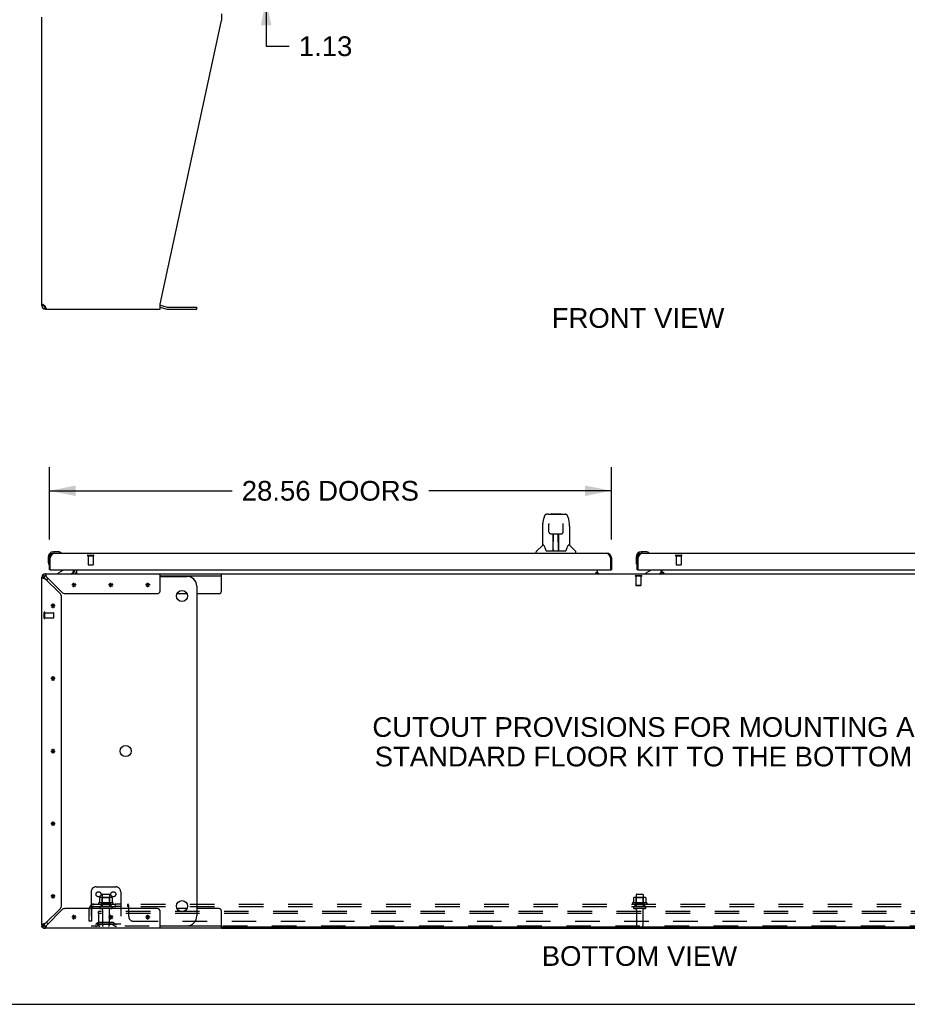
# Model space of a CAD drawing. Header units: inches. Extents: x 0 to 227, y 0 to 147.
# Tile 2 of 34: x 39 to 84, y 0 to 50. Entities that reach past the tile are written whole.
import ezdxf

# ---------------------------------------------------------------- set-up
doc = ezdxf.new("R2010")
doc.units = ezdxf.units.IN
doc.header["$LTSCALE"] = 12.466667
doc.header["$MEASUREMENT"] = 0
doc.linetypes.add('HIDDEN', pattern=[0.2, 0.1, -0.1])
doc.layers.get('0').update_dxf_attribs({"linetype": 'CONTINUOUS'})
for name, color, linetype in [('02___PRT_ALL_AXES', 7, 'CONTINUOUS'), ('DEFAULT_2', 8, 'HIDDEN'), ('DIMENSIONS', 7, 'CONTINUOUS')]:
    doc.layers.add(name, color=color, linetype=linetype)
doc.styles.get("Standard").update_dxf_attribs({"font": 'arial.ttf'})
doc.dimstyles.new('DIMSTYLE_1', dxfattribs={"dimtxt": 1, "dimasz": 1.333333, "dimexe": 0.09, "dimexo": 0.07, "dimgap": 0.0375, "dimtad": 0, "dimtih": 1, "dimtoh": 1, "dimzin": 4, "dimdsep": 46, "dimtxsty": 'Standard', "dimblk": '_FILLED', "dimblk1": '_FILLED', "dimblk2": '_FILLED', "dimcen": 0.09, "dimazin": 1, "dimtfac": 1, "dimtdec": 3, "dimtofl": 0, "dimtmove": 0, "dimatfit": 3, "dimldrblk": '_FILLED', "dimfxl": 0, "dimtolj": 1, "dimtzin": 4, "dimarcsym": 0})

# ---------------------------------------------------------------- blocks, each defined once
blk = doc.blocks.new('_FILLED')
at = {"color": 0, "linetype": 'ByBlock'}
blk.add_solid([(0, 0), (-1, 0.2), (-1, -0.2)], dxfattribs=at)
blk = doc.blocks.new('*D9')
at = {"layer": 'DIMENSIONS', "color": 2, "linetype": 'Continuous'}
for p, q in [((51.784, 52.179), (51.784, 54.845)), ((50.584, 52.179), (55.435, 52.179)), ((52.984, 51.054), (49.435, 51.054)), ((51.784, 51.054), (51.784, 48.662)), ((51.784, 48.662), (52.95, 48.662))]:
    blk.add_line(p, q, dxfattribs=at)
at = {"layer": 'DIMENSIONS', "color": 2, "linetype": 'Continuous', "xscale": 1.3333333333, "yscale": 1.3333333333, "zscale": 1.3333333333}
for p, rotation in [((51.784, 52.179), 270), ((51.784, 51.054), 90)]:
    blk.add_blockref('_FILLED', p, dxfattribs=dict(at, rotation=rotation))
at = {"layer": 'DIMENSIONS', "color": 2, "linetype": 'Continuous', "insert": (53.45, 49.162), "char_height": 1, "width": 2.71747, "attachment_point": 1, "line_spacing_factor": 0.9}
blk.add_mtext('1.13', dxfattribs=at)
blk = doc.blocks.new('*D22')
at = {"layer": 'DIMENSIONS', "color": 2, "linetype": 'Continuous'}
for p, q in [((40.771, 23.605), (40.771, 27.282)), ((69.333, 23.605), (69.333, 27.282)), ((40.771, 26.082), (50.054, 26.082)), ((69.333, 26.082), (60.05, 26.082))]:
    blk.add_line(p, q, dxfattribs=at)
at = {"layer": 'DIMENSIONS', "color": 2, "linetype": 'Continuous', "xscale": 1.3333333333, "yscale": 1.3333333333, "zscale": 1.3333333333, "rotation": 180}
blk.add_blockref('_FILLED', (40.771, 26.082), dxfattribs=at)
at = {"layer": 'DIMENSIONS', "color": 2, "linetype": 'Continuous', "xscale": 1.3333333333, "yscale": 1.3333333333, "zscale": 1.3333333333}
blk.add_blockref('_FILLED', (69.333, 26.082), dxfattribs=at)
at = {"layer": 'DIMENSIONS', "color": 2, "linetype": 'Continuous', "insert": (55.052, 26.582), "char_height": 1, "width": 8.99628, "attachment_point": 2, "line_spacing_factor": 0.9}
blk.add_mtext('28.56 DOORS', dxfattribs=at)

msp = doc.modelspace()

# ---------------------------------------------------------------- linework, layer by layer
at = {"color": 3, "linetype": 'Continuous'}
for p, q in [((40.396, 35.47), (40.396, 50.137)), ((49.519, 50.304), (49.519, 49.963)), ((46.396, 35.552), (49.519, 49.963)), ((40.445, 35.552), (40.461, 35.539)), ((40.461, 35.539), (40.479, 35.525)), ((40.479, 35.525), (40.499, 35.511)), ((40.499, 35.511), (40.519, 35.497)), ((46.396, 35.304), (46.396, 35.552)), ((40.519, 35.497), (40.541, 35.484)), ((40.541, 35.484), (40.562, 35.47)), ((40.57, 35.444), (40.562, 35.47)), ((40.562, 35.304), (46.396, 35.304)), ((46.413, 35.506), (46.762, 35.412)), ((46.778, 35.41), (48.265, 35.41)), ((40.771, 22.065), (40.771, 22.672)), ((40.813, 22.672), (40.826, 22.697)), ((40.813, 22.085), (40.813, 22.672)), ((40.826, 22.697), (40.833, 22.709)), ((40.833, 22.709), (40.839, 22.722)), ((40.839, 22.722), (40.846, 22.734)), ((41.017, 22.919), (69.087, 22.919)), ((69.252, 22.746), (69.258, 22.734)), ((69.258, 22.734), (69.265, 22.722)), ((69.265, 22.722), (69.272, 22.709)), ((69.272, 22.709), (69.278, 22.697)), ((69.278, 22.697), (69.291, 22.672)), ((69.291, 22.672), (69.291, 22.085)), ((69.333, 22.672), (69.333, 22.065)), ((70.646, 22.065), (70.646, 22.672)), ((70.688, 22.672), (70.701, 22.697)), ((70.688, 22.085), (70.688, 22.672)), ((70.701, 22.697), (70.708, 22.709)), ((70.708, 22.709), (70.714, 22.722)), ((70.714, 22.722), (70.721, 22.734)), ((70.892, 22.919), (98.962, 22.919)), ((40.833, 22.065), (69.271, 22.065)), ((42.042, 22.003), (42.042, 22.065)), ((70.708, 22.065), (99.146, 22.065)), ((40.396, 4.027), (40.396, 21.694)), ((40.562, 21.861), (49.519, 21.861)), ((40.562, 21.618), (41.332, 20.849)), ((40.623, 21.746), (40.616, 21.77)), ((41.408, 20.925), (40.639, 21.694)), ((46.396, 20.986), (46.396, 21.861)), ((68.557, 21.895), (68.625, 21.895)), ((68.625, 21.872), (68.796, 21.872)), ((71.745, 21.872), (71.917, 21.872)), ((71.917, 21.895), (71.985, 21.895)), ((41.396, 5.028), (41.396, 20.693)), ((41.563, 20.861), (46.271, 20.861)), ((41.332, 4.872), (40.562, 4.103)), ((40.639, 4.027), (41.408, 4.796)), ((46.271, 4.861), (41.563, 4.861)), ((46.396, 3.861), (46.396, 4.736)), ((40.511, 4.088), (40.487, 4.08)), ((40.396, 3.913), (40.396, 3.975)), ((40.53, 3.861), (40.5, 3.861)), ((49.519, 3.861), (40.562, 3.861)), ((49.519, 3.861), (92.273, 3.861))]:
    msp.add_line(p, q, dxfattribs=at)
at = {"color": 7, "linetype": 'Continuous'}
for p, q in [((40.5, 35.47), (40.396, 35.47)), ((40.522, 35.422), (40.522, 35.495)), ((40.562, 35.408), (40.581, 35.408)), ((40.562, 35.304), (40.562, 35.408)), ((46.396, 35.403), (46.735, 35.312)), ((46.778, 35.306), (48.265, 35.306)), ((48.265, 35.306), (48.265, 35.41)), ((65.847, 24.427), (65.912, 24.733)), ((66.117, 24.887), (66.036, 24.887)), ((66.118, 24.887), (66.924, 24.887)), ((66.123, 24.887), (66.121, 24.887)), ((66.283, 24.907), (66.263, 24.887)), ((66.283, 24.907), (66.759, 24.907)), ((66.759, 24.907), (66.779, 24.887)), ((66.925, 24.887), (67.006, 24.887)), ((67.13, 24.733), (67.195, 24.427)), ((65.832, 24.284), (65.832, 23.312)), ((66.154, 24.375), (66.135, 24.375)), ((66.154, 24.411), (66.154, 24.408)), ((66.154, 24.408), (66.154, 24.404)), ((66.154, 24.404), (66.154, 24.396)), ((66.154, 24.396), (66.154, 24.385)), ((66.161, 23.981), (66.154, 24.385)), ((66.881, 23.981), (66.888, 24.393)), ((66.907, 24.375), (66.887, 24.375)), ((66.888, 24.401), (66.888, 24.406)), ((66.888, 24.393), (66.888, 24.401)), ((67.21, 24.284), (67.21, 23.312)), ((66.242, 23.903), (66.362, 23.903)), ((66.372, 23.057), (66.386, 23.904)), ((66.379, 23.488), (66.379, 23.903)), ((66.383, 23.678), (66.379, 23.678)), ((66.382, 23.667), (66.379, 23.667)), ((66.398, 23.904), (66.644, 23.904)), ((66.647, 23.037), (66.632, 23.904)), ((66.663, 23.678), (66.636, 23.678)), ((66.663, 23.667), (66.636, 23.667)), ((66.663, 23.037), (66.663, 23.903)), ((66.68, 23.903), (66.8, 23.903)), ((65.826, 23.307), (65.529, 23.009)), ((65.905, 23.312), (65.832, 23.312)), ((66, 23.06), (66.005, 23.053)), ((66.035, 23.037), (67.007, 23.037)), ((66.373, 23.109), (66.372, 23.083)), ((66.379, 23.037), (66.379, 23.041)), ((66.64, 23.438), (66.663, 23.438)), ((66.663, 23.434), (66.64, 23.434)), ((66.646, 23.083), (66.646, 23.109)), ((67.21, 23.312), (67.137, 23.312)), ((67.216, 23.307), (67.513, 23.009)), ((40.711, 22.716), (40.711, 22.459)), ((40.771, 22.716), (40.771, 22.672)), ((40.771, 22.672), (40.813, 22.672)), ((41.23, 22.979), (40.974, 22.979)), ((41.017, 22.919), (40.974, 22.919)), ((41.268, 22.976), (41.23, 22.979)), ((41.366, 22.932), (41.359, 22.934)), ((65.517, 22.919), (65.517, 22.981)), ((67.525, 22.919), (67.525, 22.981)), ((69.333, 22.672), (69.291, 22.672)), ((70.586, 22.716), (70.586, 22.459)), ((70.646, 22.716), (70.646, 22.672)), ((70.646, 22.672), (70.688, 22.672)), ((71.105, 22.979), (70.849, 22.979)), ((70.892, 22.919), (70.849, 22.919)), ((71.143, 22.976), (71.105, 22.979)), ((71.241, 22.932), (71.234, 22.934)), ((40.711, 22.459), (40.714, 22.421)), ((40.756, 22.33), (40.757, 22.327)), ((40.757, 22.327), (40.757, 22.325)), ((40.833, 22.065), (40.771, 22.065)), ((41.451, 22.038), (41.213, 21.9)), ((42, 22.065), (42, 22.018)), ((42.146, 22.065), (42.146, 21.89)), ((68.625, 21.895), (68.625, 22.065)), ((69.271, 22.065), (69.333, 22.065)), ((70.586, 22.459), (70.589, 22.421)), ((70.631, 22.33), (70.632, 22.327)), ((70.632, 22.327), (70.632, 22.325)), ((70.708, 22.065), (70.646, 22.065)), ((71.326, 22.038), (71.088, 21.9)), ((71.875, 22.065), (71.875, 22.018)), ((71.917, 21.895), (71.917, 22.065)), ((40.5, 21.694), (40.396, 21.694)), ((40.445, 21.812), (40.518, 21.738)), ((40.562, 21.861), (40.562, 21.757)), ((41.213, 21.861), (41.213, 21.9)), ((46.396, 21.757), (49.519, 21.757)), ((46.396, 21.736), (47.765, 21.736)), ((49.519, 20.986), (49.519, 21.861)), ((49.519, 21.861), (92.273, 21.861)), ((68.557, 21.89), (68.557, 21.941)), ((68.557, 21.941), (68.625, 21.941)), ((68.625, 21.89), (68.557, 21.89)), ((68.625, 21.861), (68.625, 21.89)), ((68.696, 21.872), (68.632, 21.936)), ((71.088, 21.861), (71.088, 21.9)), ((71.91, 21.936), (71.846, 21.872)), ((71.917, 21.941), (71.985, 21.941)), ((71.917, 21.861), (71.917, 21.89)), ((71.985, 21.89), (71.917, 21.89)), ((71.985, 21.941), (71.985, 21.89)), ((48.265, 21.236), (48.265, 4.486)), ((47.263, 20.861), (47.766, 20.861)), ((48.265, 20.861), (49.394, 20.861)), ((47.766, 4.861), (47.263, 4.861)), ((49.394, 4.861), (48.265, 4.861)), ((49.519, 3.861), (49.519, 4.736)), ((40.396, 4.027), (40.5, 4.027)), ((40.442, 3.913), (40.396, 3.913)), ((40.445, 3.909), (40.518, 3.983)), ((40.5, 3.873), (40.5, 3.861)), ((40.562, 3.965), (40.562, 3.861)), ((46.396, 3.986), (47.765, 3.986)), ((49.519, 3.965), (46.396, 3.965)), ((92.273, 3.913), (49.519, 3.913)), ((0, 0), (226.667, 0))]:
    msp.add_line(p, q, dxfattribs=at)
at = {"color": 40, "linetype": 'Continuous'}
for p, q in [((42.136, 21.298), (41.906, 21.298)), ((41.94, 21.217), (42.102, 21.379)), ((42.102, 21.217), (41.94, 21.379)), ((42.021, 21.183), (42.021, 21.413)), ((44.011, 21.298), (43.781, 21.298)), ((43.815, 21.217), (43.977, 21.379)), ((43.977, 21.217), (43.815, 21.379)), ((43.896, 21.183), (43.896, 21.413)), ((45.886, 21.298), (45.656, 21.298)), ((45.69, 21.217), (45.852, 21.379)), ((45.69, 21.379), (45.852, 21.217)), ((45.771, 21.183), (45.771, 21.413)), ((41.073, 20.236), (40.843, 20.236)), ((40.877, 20.154), (41.04, 20.317)), ((41.04, 20.154), (40.877, 20.317)), ((40.958, 20.121), (40.958, 20.351)), ((41.073, 16.548), (40.843, 16.548)), ((40.877, 16.467), (41.04, 16.629)), ((40.877, 16.629), (41.04, 16.467)), ((40.958, 16.433), (40.958, 16.663)), ((40.843, 12.861), (41.073, 12.861)), ((40.877, 12.942), (41.04, 12.779)), ((40.877, 12.779), (41.04, 12.942)), ((40.958, 12.746), (40.958, 12.976)), ((41.073, 9.173), (40.843, 9.173)), ((40.877, 9.254), (41.04, 9.092)), ((40.877, 9.092), (41.04, 9.254)), ((40.958, 9.058), (40.958, 9.288)), ((40.877, 5.567), (41.04, 5.404)), ((40.877, 5.404), (41.04, 5.567)), ((40.958, 5.371), (40.958, 5.601)), ((41.073, 5.486), (40.843, 5.486)), ((41.94, 4.504), (42.102, 4.342)), ((41.94, 4.342), (42.102, 4.504)), ((42.021, 4.308), (42.021, 4.538)), ((43.815, 4.504), (43.977, 4.342)), ((43.815, 4.342), (43.977, 4.504)), ((43.896, 4.308), (43.896, 4.538)), ((45.69, 4.504), (45.852, 4.342)), ((45.69, 4.342), (45.852, 4.504)), ((45.771, 4.308), (45.771, 4.538)), ((42.136, 4.423), (41.906, 4.423)), ((44.011, 4.423), (43.781, 4.423)), ((45.886, 4.423), (45.656, 4.423))]:
    msp.add_line(p, q, dxfattribs=at)
at = {"color": 3, "linetype": 'Continuous'}
for points in [[(40.396, 35.47), (40.397, 35.484), (40.402, 35.497), (40.409, 35.511), (40.418, 35.525), (40.43, 35.539), (40.445, 35.552)], [(40.585, 35.394), (40.578, 35.419), (40.57, 35.444)], [(40.601, 35.352), (40.593, 35.372), (40.585, 35.394)], [(40.616, 35.322), (40.608, 35.335), (40.601, 35.352)], [(40.639, 35.304), (40.631, 35.306), (40.623, 35.312), (40.616, 35.322)], [(40.846, 22.734), (40.853, 22.746), (40.856, 22.752), (40.859, 22.758), (40.862, 22.764), (40.866, 22.769), (40.869, 22.775), (40.872, 22.781), (40.876, 22.786), (40.879, 22.792), (40.882, 22.797), (40.886, 22.803), (40.889, 22.808), (40.892, 22.813), (40.895, 22.818), (40.899, 22.823), (40.902, 22.828), (40.905, 22.833), (40.909, 22.837), (40.912, 22.842), (40.915, 22.846), (40.919, 22.851), (40.922, 22.855), (40.925, 22.859), (40.928, 22.863), (40.932, 22.867), (40.935, 22.871), (40.938, 22.874), (40.942, 22.878), (40.945, 22.881), (40.948, 22.885), (40.951, 22.888), (40.955, 22.891), (40.958, 22.893), (40.961, 22.896), (40.965, 22.899), (40.968, 22.901), (40.971, 22.903), (40.975, 22.905), (40.978, 22.907), (40.981, 22.909), (40.984, 22.911), (40.988, 22.912), (40.991, 22.914), (40.994, 22.915), (40.998, 22.916), (41.001, 22.917), (41.004, 22.917), (41.008, 22.918), (41.011, 22.918), (41.014, 22.919), (41.017, 22.919)], [(69.087, 22.919), (69.09, 22.919), (69.094, 22.918), (69.097, 22.918), (69.1, 22.917), (69.103, 22.917), (69.107, 22.916), (69.11, 22.915), (69.113, 22.914), (69.117, 22.912), (69.12, 22.911), (69.123, 22.909), (69.127, 22.907), (69.13, 22.905), (69.133, 22.903), (69.136, 22.901), (69.14, 22.899), (69.143, 22.896), (69.146, 22.893), (69.15, 22.891), (69.153, 22.888), (69.156, 22.885), (69.16, 22.881), (69.163, 22.878), (69.166, 22.874), (69.169, 22.871), (69.173, 22.867), (69.176, 22.863), (69.179, 22.859), (69.183, 22.855), (69.186, 22.851), (69.189, 22.846), (69.193, 22.842), (69.196, 22.837), (69.199, 22.833), (69.202, 22.828), (69.206, 22.823), (69.209, 22.818), (69.212, 22.813), (69.216, 22.808), (69.219, 22.803), (69.222, 22.797), (69.225, 22.792), (69.229, 22.786), (69.232, 22.781), (69.235, 22.775), (69.239, 22.769), (69.242, 22.764), (69.245, 22.758), (69.249, 22.752), (69.252, 22.746)], [(70.721, 22.734), (70.728, 22.746), (70.731, 22.752), (70.734, 22.758), (70.737, 22.764), (70.741, 22.769), (70.744, 22.775), (70.747, 22.781), (70.751, 22.786), (70.754, 22.792), (70.757, 22.797), (70.761, 22.803), (70.764, 22.808), (70.767, 22.813), (70.77, 22.818), (70.774, 22.823), (70.777, 22.828), (70.78, 22.833), (70.784, 22.837), (70.787, 22.842), (70.79, 22.846), (70.794, 22.851), (70.797, 22.855), (70.8, 22.859), (70.803, 22.863), (70.807, 22.867), (70.81, 22.871), (70.813, 22.874), (70.817, 22.878), (70.82, 22.881), (70.823, 22.885), (70.826, 22.888), (70.83, 22.891), (70.833, 22.893), (70.836, 22.896), (70.84, 22.899), (70.843, 22.901), (70.846, 22.903), (70.85, 22.905), (70.853, 22.907), (70.856, 22.909), (70.859, 22.911), (70.863, 22.912), (70.866, 22.914), (70.869, 22.915), (70.873, 22.916), (70.876, 22.917), (70.879, 22.917), (70.883, 22.918), (70.886, 22.918), (70.889, 22.919), (70.892, 22.919)], [(40.396, 21.694), (40.398, 21.687), (40.404, 21.679), (40.414, 21.671), (40.428, 21.664), (40.445, 21.656), (40.465, 21.648), (40.487, 21.641)], [(40.487, 21.641), (40.511, 21.633), (40.536, 21.626), (40.562, 21.618)], [(40.616, 21.77), (40.608, 21.792), (40.601, 21.812), (40.593, 21.829), (40.585, 21.842), (40.578, 21.852), (40.57, 21.859), (40.562, 21.861)], [(40.639, 21.694), (40.631, 21.72), (40.623, 21.746)], [(40.487, 4.08), (40.465, 4.073), (40.445, 4.065), (40.428, 4.058), (40.414, 4.05), (40.404, 4.042), (40.398, 4.035), (40.396, 4.027)], [(40.562, 4.103), (40.536, 4.096), (40.511, 4.088)], [(40.616, 3.952), (40.623, 3.976), (40.631, 4.001), (40.639, 4.027)], [(40.562, 3.861), (40.57, 3.863), (40.578, 3.869), (40.585, 3.879), (40.593, 3.892), (40.601, 3.909), (40.608, 3.929), (40.616, 3.952)]]:
    msp.add_lwpolyline(points, dxfattribs=at)
at = {"color": 7, "linetype": 'Continuous'}
for points in [[(40.5, 35.47), (40.5, 35.484), (40.502, 35.497)], [(66.036, 24.887), (66.032, 24.887), (66.017, 24.885), (66.002, 24.88), (65.988, 24.874), (65.976, 24.865), (65.965, 24.855), (65.955, 24.844), (65.947, 24.832), (65.94, 24.818), (65.933, 24.803), (65.927, 24.787), (65.921, 24.768), (65.916, 24.747), (65.912, 24.733)], [(67.106, 24.81), (67.1, 24.822), (67.093, 24.834), (67.086, 24.844), (67.078, 24.854), (67.068, 24.863), (67.058, 24.871), (67.046, 24.878), (67.034, 24.883), (67.02, 24.886), (67.006, 24.887)], [(67.13, 24.733), (67.127, 24.745), (67.122, 24.764), (67.117, 24.781), (67.112, 24.796), (67.106, 24.81)], [(65.847, 24.427), (65.841, 24.395), (65.836, 24.353), (65.833, 24.311), (65.832, 24.284)], [(66.153, 24.416), (66.153, 24.416), (66.153, 24.416), (66.153, 24.416), (66.153, 24.415), (66.153, 24.414), (66.154, 24.413), (66.154, 24.411)], [(66.888, 24.406), (66.888, 24.41), (66.888, 24.411), (66.888, 24.413), (66.888, 24.414), (66.888, 24.415), (66.889, 24.416), (66.889, 24.416)], [(67.21, 24.284), (67.209, 24.311), (67.206, 24.354), (67.201, 24.396), (67.195, 24.427)], [(66.161, 23.981), (66.163, 23.969), (66.166, 23.956), (66.171, 23.944), (66.179, 23.933), (66.188, 23.923), (66.198, 23.915), (66.209, 23.909), (66.221, 23.905), (66.233, 23.903), (66.241, 23.903)], [(66.362, 23.903), (66.365, 23.903), (66.374, 23.903), (66.383, 23.904), (66.392, 23.904), (66.398, 23.904)], [(66.644, 23.904), (66.652, 23.904), (66.661, 23.903), (66.669, 23.903), (66.678, 23.903), (66.68, 23.903)], [(66.801, 23.903), (66.81, 23.903), (66.822, 23.906), (66.834, 23.91), (66.845, 23.916), (66.855, 23.924), (66.864, 23.934), (66.871, 23.945), (66.877, 23.957), (66.88, 23.97), (66.881, 23.981)], [(65.902, 23.312), (65.907, 23.303), (65.921, 23.275), (65.936, 23.239), (65.951, 23.197), (65.968, 23.148), (65.982, 23.1)], [(65.982, 23.1), (65.985, 23.092), (65.99, 23.08), (65.995, 23.069), (66, 23.06)], [(66.005, 23.053), (66.011, 23.047), (66.018, 23.042), (66.025, 23.038), (66.033, 23.037), (66.035, 23.037)], [(67.007, 23.037), (67.008, 23.037), (67.016, 23.038), (67.024, 23.041), (67.031, 23.046)], [(67.031, 23.046), (67.036, 23.052), (67.042, 23.06)], [(67.042, 23.06), (67.047, 23.069), (67.052, 23.079), (67.057, 23.092), (67.06, 23.1)], [(67.06, 23.1), (67.074, 23.146), (67.09, 23.194), (67.105, 23.237), (67.12, 23.273), (67.134, 23.302), (67.14, 23.312)], [(40.757, 22.325), (40.758, 22.324), (40.758, 22.324)], [(70.632, 22.325), (70.633, 22.324), (70.633, 22.324)], [(40.5, 21.694), (40.501, 21.687), (40.503, 21.679), (40.507, 21.671), (40.512, 21.664), (40.518, 21.656)], [(40.518, 21.656), (40.526, 21.648), (40.534, 21.641), (40.543, 21.633), (40.553, 21.626), (40.562, 21.618)], [(40.639, 21.694), (40.631, 21.704), (40.623, 21.713), (40.616, 21.723), (40.608, 21.731), (40.601, 21.738), (40.593, 21.745), (40.585, 21.75), (40.578, 21.754), (40.57, 21.756), (40.562, 21.757)], [(42.123, 21.872), (42.122, 21.87), (42.121, 21.869), (42.119, 21.867), (42.118, 21.865), (42.116, 21.864), (42.115, 21.862), (42.113, 21.862), (42.112, 21.861), (42.11, 21.861), (42.109, 21.861)], [(42.146, 21.89), (42.144, 21.89), (42.143, 21.89), (42.141, 21.89), (42.139, 21.889), (42.137, 21.888), (42.135, 21.887), (42.134, 21.886), (42.132, 21.884), (42.131, 21.883), (42.129, 21.881), (42.128, 21.879), (42.126, 21.877), (42.123, 21.872)], [(40.562, 4.103), (40.553, 4.096), (40.543, 4.088), (40.534, 4.08), (40.526, 4.073), (40.518, 4.065), (40.512, 4.058), (40.507, 4.05), (40.503, 4.042), (40.501, 4.035), (40.5, 4.027)], [(40.601, 3.983), (40.608, 3.99), (40.616, 3.999), (40.623, 4.008), (40.631, 4.017), (40.639, 4.027)], [(40.562, 3.965), (40.57, 3.965), (40.578, 3.968), (40.585, 3.971), (40.593, 3.977), (40.601, 3.983)]]:
    msp.add_lwpolyline(points, dxfattribs=at)
for centre in [(47.515, 20.736), (44.647, 12.861), (47.515, 4.986)]:
    msp.add_circle(centre, 0.281, dxfattribs=at)
at = {"color": 3, "linetype": 'Continuous'}
for centre, radius, start, end in [((46.37, 35.345), 0.167, 75, 81.039), ((40.562, 35.47), 0.167, 180, 270), ((46.778, 35.473), 0.0625, 255, 270), ((41.017, 22.672), 0.246, 90, 180), ((69.087, 22.672), 0.246, 0, 90), ((70.892, 22.672), 0.246, 90, 180), ((40.833, 22.085), 0.02, 180, 270), ((69.271, 22.085), 0.02, 270, 360), ((70.708, 22.085), 0.02, 180, 270), ((40.562, 21.694), 0.167, 90, 180), ((41.899, 22.003), 0.142, 270, 360), ((68.74, 21.976), 0.115, 192.8571, 244.7498), ((71.802, 21.976), 0.115, 295.2502, 360), ((41.176, 20.693), 0.22, 0, 45), ((41.563, 21.081), 0.22, 225, 270), ((46.271, 20.986), 0.125, 270, 360), ((41.176, 5.028), 0.22, 315, 360), ((41.563, 4.641), 0.22, 90, 135), ((46.271, 4.736), 0.125, 0, 90), ((40.562, 4.027), 0.167, 180, 270)]:
    msp.add_arc(centre, radius, start, end, dxfattribs=at)
at = {"color": 7, "linetype": 'Continuous'}
for centre, radius, start, end in [((40.562, 35.47), 0.0625, 180, 270), ((46.778, 35.473), 0.167, 255, 270), ((65.556, 22.981), 0.0394, 135, 180), ((65.84, 23.293), 0.0197, 90, 135), ((66.391, 23.056), 0.0197, 179, 270), ((66.391, 23.056), 0.0197, 260.739, 269.9232), ((66.627, 23.056), 0.0197, 270, 1), ((66.627, 23.056), 0.0197, 270.0771, 272.6469), ((67.202, 23.293), 0.0197, 45, 90), ((67.486, 22.981), 0.0394, 0, 45), ((40.974, 22.716), 0.263, 90, 180), ((40.974, 22.716), 0.203, 90, 180), ((41.23, 22.729), 0.25, 59.1101, 90), ((41.351, 22.934), 0.015, 270, 353.6204), ((41.351, 22.93), 0.015, 6.3796, 59.1101), ((70.849, 22.716), 0.263, 90, 180), ((70.849, 22.716), 0.203, 90, 180), ((71.105, 22.729), 0.25, 59.1101, 90), ((71.226, 22.934), 0.015, 270, 353.6204), ((71.226, 22.93), 0.015, 6.3796, 59.1101), ((40.961, 22.459), 0.25, 180, 210.8899), ((40.759, 22.339), 0.015, 210.8899, 263.6204), ((40.756, 22.339), 0.015, 276.3796, 360), ((41.401, 22.124), 0.1, 300.092, 323.4532), ((41.843, 22.018), 0.157, 270, 360), ((70.836, 22.459), 0.25, 180, 210.8899), ((70.634, 22.339), 0.015, 210.8899, 263.6204), ((70.631, 22.339), 0.015, 276.3796, 360), ((71.276, 22.124), 0.1, 300.092, 323.4532), ((71.718, 22.018), 0.157, 291.3822, 360), ((40.562, 21.694), 0.0625, 90, 180), ((41.022, 21.236), 0.5, 128.9378, 141.304), ((41.899, 22.003), 0.246, 325.7693, 360), ((47.765, 21.236), 0.5, 0, 90), ((71.718, 22.018), 0.157, 270, 280.1104), ((49.394, 20.986), 0.125, 270, 360), ((49.394, 4.736), 0.125, 0, 90), ((40.562, 4.027), 0.0625, 180, 270), ((41.022, 4.486), 0.5, 218.696, 231.0622), ((47.765, 4.486), 0.5, 270, 360)]:
    msp.add_arc(centre, radius, start, end, dxfattribs=at)
for centre, major_axis, start_param, end_param in [((66.371, 23.076), (0, 0.0394), -2.940151, -2.835574), ((66.647, 23.076), (0.0394, 0), -1.876815, -1.570796)]:
    msp.add_ellipse(centre, major_axis=major_axis, ratio=1, start_param=start_param, end_param=end_param, dxfattribs=at)
at = {"layer": '02___PRT_ALL_AXES', "color": 8, "linetype": 'HIDDEN'}
for p, q in [((42.751, 22.772), (42.751, 22.325)), ((42.751, 22.772), (42.999, 22.772)), ((42.999, 22.772), (42.999, 22.325)), ((72.626, 22.772), (72.626, 22.325)), ((72.626, 22.772), (72.874, 22.772)), ((72.874, 22.772), (72.874, 22.325)), ((40.543, 19.633), (40.543, 19.881)), ((40.543, 19.881), (40.99, 19.881)), ((40.543, 19.633), (40.99, 19.633)), ((43.463, 5.56), (43.463, 4.965)), ((43.829, 5.56), (43.829, 4.965)), ((70.588, 5.56), (70.588, 4.965)), ((70.954, 5.56), (70.954, 4.965)), ((44.002, 5.16), (43.29, 5.16)), ((43.312, 5.09), (43.396, 5.09)), ((43.396, 5.09), (43.396, 4.965)), ((43.896, 5.09), (43.396, 5.09)), ((43.896, 5.09), (43.896, 4.965)), ((43.896, 5.09), (43.98, 5.09)), ((44.124, 5.09), (44.124, 4.965)), ((44.405, 5.09), (44.124, 5.09)), ((44.405, 5.09), (44.405, 4.965)), ((71.127, 5.16), (70.415, 5.16)), ((70.437, 5.09), (70.521, 5.09)), ((71.021, 5.09), (70.521, 5.09)), ((70.521, 5.09), (70.521, 4.965)), ((71.021, 5.09), (71.105, 5.09)), ((71.021, 5.09), (71.021, 4.965)), ((43.896, 4.965), (43.396, 4.965)), ((43.48, 4.796), (43.48, 3.995)), ((43.812, 4.796), (43.812, 3.995)), ((44.405, 4.965), (44.124, 4.965)), ((71.021, 4.965), (70.521, 4.965)), ((70.605, 4.796), (70.605, 3.995)), ((70.937, 4.796), (70.937, 3.995))]:
    msp.add_line(p, q, dxfattribs=at)
at = {"layer": '02___PRT_ALL_AXES', "color": 3, "linetype": 'Continuous'}
for p, q in [((68.796, 21.872), (68.796, 21.861)), ((71.745, 21.872), (71.745, 21.861))]:
    msp.add_line(p, q, dxfattribs=at)
at = {"layer": '02___PRT_ALL_AXES', "color": 7, "linetype": 'Continuous'}
for centre, start, end in [((40.974, 22.716), 175.1015, 175.5324), ((40.974, 22.716), 170.8498, 171.1102), ((70.849, 22.716), 175.1015, 175.7578), ((70.849, 22.716), 170.8498, 171.3733)]:
    msp.add_arc(centre, 0.263, start, end, dxfattribs=at)
at = {"layer": '02___PRT_ALL_AXES', "color": 8, "linetype": 'HIDDEN'}
for centre, radius, start, end in [((43.312, 5.128), 0.0384, 124.4497, 270), ((43.646, 4.559), 0.698, 117.6814, 120.6631), ((43.646, 4.559), 0.698, 59.3369, 62.3186), ((43.98, 5.128), 0.0384, 270, 55.5503), ((70.437, 5.128), 0.0384, 124.4497, 270), ((70.771, 4.559), 0.698, 117.6814, 120.6631), ((70.771, 4.559), 0.698, 59.3369, 62.3186), ((71.105, 5.128), 0.0384, 270, 55.5503)]:
    msp.add_arc(centre, radius, start, end, dxfattribs=at)
at = {"layer": 'DEFAULT_2', "color": 8, "linetype": 'HIDDEN'}
for p, q in [((42.733, 22.815), (43.017, 22.815)), ((42.733, 22.772), (43.017, 22.772)), ((72.608, 22.815), (72.892, 22.815)), ((72.608, 22.772), (72.892, 22.772)), ((42.761, 22.315), (42.989, 22.315)), ((72.636, 22.315), (72.864, 22.315)), ((70.536, 21.761), (70.536, 21.743)), ((70.873, 21.761), (70.536, 21.761)), ((70.873, 21.743), (70.536, 21.743)), ((70.581, 21.743), (70.581, 21.271)), ((70.829, 21.743), (70.829, 21.271)), ((70.873, 21.761), (70.873, 21.743)), ((70.591, 21.261), (70.581, 21.271)), ((70.829, 21.271), (70.581, 21.271)), ((70.819, 21.261), (70.591, 21.261)), ((70.819, 21.261), (70.829, 21.271)), ((40.5, 19.615), (40.5, 19.899)), ((40.543, 19.615), (40.543, 19.899)), ((41, 19.643), (41, 19.871)), ((42.896, 5.715), (42.896, 3.965)), ((43.146, 5.965), (44.146, 5.965)), ((43.493, 5.59), (43.799, 5.59)), ((44.396, 5.715), (44.396, 3.965)), ((70.618, 5.59), (70.924, 5.59)), ((42.889, 5.036), (42.968, 4.939)), ((42.927, 4.965), (42.927, 5.09)), ((42.927, 5.09), (98.615, 5.09)), ((43.327, 5.404), (43.327, 5.186)), ((43.902, 5.426), (43.39, 5.426)), ((43.462, 5.406), (43.442, 5.426)), ((43.462, 5.11), (43.442, 5.09)), ((43.462, 5.11), (43.462, 5.406)), ((43.829, 5.406), (43.462, 5.406)), ((43.829, 5.11), (43.462, 5.11)), ((43.829, 5.406), (43.849, 5.426)), ((43.829, 5.11), (43.829, 5.406)), ((43.829, 5.11), (43.849, 5.09)), ((43.965, 5.404), (43.965, 5.186)), ((44.767, 4.965), (44.767, 5.09)), ((44.802, 4.465), (44.802, 5.036)), ((70.452, 5.404), (70.452, 5.186)), ((71.027, 5.426), (70.515, 5.426)), ((70.587, 5.406), (70.567, 5.426)), ((70.587, 5.11), (70.567, 5.09)), ((70.954, 5.406), (70.587, 5.406)), ((70.587, 5.11), (70.587, 5.406)), ((70.954, 5.11), (70.587, 5.11)), ((70.954, 5.406), (70.974, 5.426)), ((70.954, 5.11), (70.954, 5.406)), ((70.954, 5.11), (70.974, 5.09)), ((71.09, 5.404), (71.09, 5.186)), ((42.802, 4.215), (42.802, 4.853)), ((42.927, 4.965), (98.615, 4.965)), ((42.927, 4.215), (42.927, 4.853)), ((43.271, 4.611), (43.271, 4.715)), ((98.271, 4.715), (43.271, 4.715)), ((43.271, 4.611), (43.271, 4.025)), ((98.271, 4.611), (43.271, 4.611)), ((43.91, 4.859), (43.381, 4.859)), ((44.782, 4.95), (44.78, 4.954)), ((71.035, 4.859), (70.506, 4.859)), ((42.927, 4.215), (42.802, 4.215)), ((44.396, 4.069), (42.896, 4.069)), ((43.239, 4.137), (43.171, 4.088)), ((43.3, 4.053), (43.232, 4.004)), ((43.986, 4.159), (43.305, 4.159)), ((43.986, 4.055), (43.305, 4.055)), ((43.471, 4.159), (43.471, 4.055)), ((43.821, 4.159), (43.821, 4.055)), ((43.992, 4.053), (44.06, 4.004)), ((44.053, 4.137), (44.121, 4.088)), ((45.052, 4.215), (96.49, 4.215)), ((43.331, 3.965), (42.896, 3.965)), ((98.211, 3.965), (43.331, 3.965))]:
    msp.add_line(p, q, dxfattribs=at)
for points in [[(42.889, 5.036), (42.891, 5.038), (42.893, 5.04), (42.895, 5.043), (42.897, 5.046), (42.899, 5.049), (42.901, 5.053), (42.902, 5.056), (42.904, 5.06)], [(42.904, 5.06), (42.907, 5.067), (42.909, 5.07), (42.91, 5.074), (42.912, 5.077), (42.913, 5.079), (42.915, 5.082), (42.917, 5.084), (42.919, 5.086), (42.921, 5.088), (42.922, 5.089), (42.924, 5.089), (42.926, 5.09), (42.927, 5.09)], [(42.927, 5.024), (42.927, 5.024), (42.927, 5.024), (42.927, 5.024), (42.927, 5.024), (42.927, 5.024), (42.927, 5.023), (42.927, 5.023), (42.927, 5.022), (42.927, 5.022), (42.927, 5.021)], [(42.95, 4.961), (42.95, 4.961), (42.95, 4.961), (42.95, 4.961), (42.95, 4.961), (42.95, 4.961), (42.949, 4.962), (42.949, 4.962), (42.949, 4.963), (42.948, 4.963), (42.948, 4.964), (42.948, 4.964), (42.948, 4.965), (42.947, 4.966), (42.947, 4.966), (42.947, 4.967), (42.946, 4.968), (42.946, 4.968), (42.945, 4.969), (42.945, 4.97), (42.945, 4.97), (42.944, 4.971), (42.944, 4.972), (42.944, 4.972), (42.943, 4.973), (42.943, 4.974), (42.943, 4.975), (42.942, 4.975), (42.942, 4.976), (42.942, 4.977), (42.941, 4.978), (42.941, 4.979), (42.94, 4.979), (42.94, 4.98), (42.94, 4.981), (42.939, 4.982), (42.939, 4.983), (42.939, 4.984), (42.938, 4.985), (42.938, 4.986), (42.938, 4.986), (42.937, 4.987), (42.937, 4.988), (42.936, 4.989), (42.936, 4.99), (42.936, 4.991), (42.935, 4.992), (42.935, 4.993), (42.935, 4.995), (42.934, 4.996), (42.934, 4.997), (42.933, 4.998), (42.933, 4.999), (42.933, 5), (42.932, 5.001), (42.932, 5.002), (42.932, 5.003), (42.931, 5.004), (42.931, 5.005), (42.931, 5.007), (42.931, 5.008), (42.93, 5.009), (42.93, 5.01), (42.93, 5.011), (42.93, 5.012), (42.929, 5.013), (42.929, 5.014), (42.929, 5.015), (42.929, 5.015), (42.928, 5.016), (42.928, 5.017), (42.928, 5.018), (42.928, 5.019), (42.928, 5.02), (42.928, 5.021), (42.927, 5.022), (42.927, 5.022), (42.927, 5.023), (42.927, 5.024), (42.927, 5.024), (42.927, 5.024), (42.927, 5.024)], [(43.327, 5.186), (43.327, 5.185), (43.327, 5.184), (43.326, 5.183), (43.326, 5.182), (43.326, 5.181), (43.325, 5.181), (43.325, 5.18), (43.325, 5.18), (43.324, 5.179), (43.324, 5.179), (43.324, 5.179), (43.323, 5.178), (43.323, 5.178), (43.323, 5.178), (43.323, 5.178), (43.322, 5.178), (43.322, 5.177), (43.322, 5.177)], [(43.333, 5.413), (43.332, 5.413), (43.33, 5.412), (43.329, 5.41), (43.328, 5.409), (43.328, 5.407), (43.327, 5.406), (43.327, 5.404)], [(43.959, 5.413), (43.96, 5.413), (43.962, 5.412), (43.963, 5.41), (43.964, 5.409), (43.964, 5.407), (43.965, 5.406), (43.965, 5.404)], [(43.97, 5.177), (43.97, 5.177), (43.97, 5.178), (43.969, 5.178), (43.969, 5.178), (43.969, 5.178), (43.968, 5.178), (43.968, 5.179), (43.968, 5.179), (43.968, 5.179), (43.967, 5.18), (43.967, 5.18), (43.966, 5.181), (43.966, 5.181), (43.966, 5.182), (43.965, 5.183), (43.965, 5.184), (43.965, 5.185), (43.965, 5.186)], [(44.781, 5.079), (44.779, 5.082), (44.777, 5.084), (44.775, 5.086), (44.773, 5.088), (44.771, 5.089), (44.77, 5.089), (44.768, 5.09), (44.767, 5.09)], [(44.773, 5.088), (44.771, 5.089), (44.77, 5.089)], [(44.785, 5.07), (44.784, 5.074), (44.782, 5.077), (44.781, 5.079), (44.779, 5.082), (44.777, 5.084), (44.775, 5.086)], [(44.788, 5.064), (44.787, 5.067), (44.785, 5.07)], [(44.797, 5.043), (44.796, 5.046), (44.794, 5.049), (44.793, 5.053), (44.791, 5.056), (44.788, 5.064)], [(44.801, 5.038), (44.799, 5.04), (44.797, 5.043)], [(44.802, 5.036), (44.801, 5.038), (44.799, 5.04)], [(70.452, 5.186), (70.452, 5.185), (70.452, 5.184), (70.451, 5.183), (70.451, 5.182), (70.451, 5.181), (70.45, 5.181), (70.45, 5.18), (70.45, 5.18), (70.449, 5.179), (70.449, 5.179), (70.449, 5.179), (70.448, 5.178), (70.448, 5.178), (70.448, 5.178), (70.448, 5.178), (70.447, 5.178), (70.447, 5.177), (70.447, 5.177)], [(70.458, 5.413), (70.457, 5.413), (70.455, 5.412), (70.454, 5.41), (70.453, 5.409), (70.453, 5.407), (70.452, 5.406), (70.452, 5.404)], [(71.084, 5.413), (71.085, 5.413), (71.087, 5.412), (71.088, 5.41), (71.089, 5.409), (71.089, 5.407), (71.09, 5.406), (71.09, 5.404)], [(71.095, 5.177), (71.095, 5.177), (71.095, 5.178), (71.094, 5.178), (71.094, 5.178), (71.094, 5.178), (71.093, 5.178), (71.093, 5.179), (71.093, 5.179), (71.093, 5.179), (71.092, 5.18), (71.092, 5.18), (71.091, 5.181), (71.091, 5.181), (71.091, 5.182), (71.09, 5.183), (71.09, 5.184), (71.09, 5.185), (71.09, 5.186)], [(42.955, 4.947), (42.951, 4.95), (42.949, 4.952), (42.947, 4.954), (42.944, 4.956), (42.942, 4.958), (42.94, 4.96), (42.937, 4.961), (42.935, 4.962), (42.933, 4.963), (42.931, 4.964), (42.929, 4.965), (42.927, 4.965)], [(42.947, 4.965), (42.948, 4.964), (42.948, 4.964), (42.948, 4.963), (42.949, 4.963), (42.949, 4.962), (42.949, 4.962), (42.95, 4.962), (42.95, 4.961), (42.95, 4.961), (42.95, 4.961), (42.95, 4.961)], [(42.968, 4.939), (42.967, 4.939), (42.967, 4.939), (42.966, 4.939), (42.965, 4.939), (42.964, 4.939), (42.963, 4.94), (42.961, 4.941), (42.96, 4.942), (42.958, 4.943), (42.956, 4.945), (42.955, 4.947)], [(44.777, 4.958), (44.776, 4.96), (44.774, 4.961), (44.773, 4.962), (44.771, 4.963), (44.77, 4.964), (44.768, 4.965), (44.767, 4.965)], [(44.78, 4.954), (44.778, 4.956), (44.777, 4.958), (44.776, 4.96), (44.774, 4.961), (44.773, 4.962), (44.771, 4.963), (44.77, 4.964), (44.768, 4.965), (44.767, 4.965)], [(44.795, 4.939), (44.794, 4.939), (44.792, 4.94), (44.791, 4.941), (44.789, 4.942), (44.788, 4.943), (44.786, 4.945), (44.785, 4.947), (44.784, 4.948), (44.782, 4.95)], [(44.802, 4.939), (44.8, 4.939), (44.799, 4.939), (44.797, 4.939), (44.795, 4.939), (44.794, 4.939), (44.792, 4.94), (44.791, 4.941), (44.789, 4.942), (44.788, 4.943), (44.786, 4.945), (44.785, 4.947)], [(44.802, 4.939), (44.8, 4.939), (44.799, 4.939), (44.797, 4.939)]]:
    msp.add_lwpolyline(points, dxfattribs=at)
for centre in [(43.271, 5.59), (44.021, 5.59)]:
    msp.add_circle(centre, 0.128, dxfattribs=at)
for centre, radius, start, end in [((42.733, 22.793), 0.0215, 90, 270), ((43.017, 22.793), 0.0215, 270, 90), ((72.608, 22.793), 0.0215, 90, 270), ((72.892, 22.793), 0.0215, 270, 90), ((42.761, 22.325), 0.01, 180, 270), ((42.989, 22.325), 0.01, 270, 360), ((72.636, 22.325), 0.01, 180, 270), ((72.864, 22.325), 0.01, 270, 360), ((40.521, 19.899), 0.0215, 360, 180), ((40.521, 19.615), 0.0215, 180, 0), ((40.99, 19.871), 0.01, 360, 90), ((40.99, 19.643), 0.01, 270, 0), ((43.146, 5.715), 0.25, 90, 180), ((43.493, 5.56), 0.03, 90, 180), ((43.799, 5.56), 0.03, 0, 90), ((44.146, 5.715), 0.25, 0, 90), ((70.618, 5.56), 0.03, 90, 180), ((70.924, 5.56), 0.03, 0, 90), ((43.039, 4.853), 0.237, 90, 180), ((43.39, 5.284), 0.141, 90, 113.95), ((43.902, 5.284), 0.141, 66.05, 90), ((70.515, 5.284), 0.141, 90, 113.95), ((71.027, 5.284), 0.141, 66.05, 90), ((43.039, 4.853), 0.112, 90, 180), ((43.381, 4.912), 0.053, 90, 270), ((43.417, 4.796), 0.0625, 0, 90), ((43.874, 4.796), 0.0625, 90, 180), ((43.91, 4.912), 0.053, 270, 90), ((70.506, 4.912), 0.053, 90, 270), ((70.542, 4.796), 0.0625, 0, 90), ((70.999, 4.796), 0.0625, 90, 180), ((71.035, 4.912), 0.053, 270, 90), ((43.11, 4.173), 0.104, 270, 305.7539), ((43.11, 4.173), 0.208, 270, 305.7539), ((43.305, 4.045), 0.114, 90, 125.7539), ((43.331, 4.025), 0.06, 180, 270), ((43.305, 4.045), 0.01, 90, 125.7539), ((43.986, 4.045), 0.114, 54.2461, 90), ((43.986, 4.045), 0.01, 54.2461, 90), ((44.182, 4.173), 0.208, 234.2461, 270), ((44.182, 4.173), 0.104, 234.2461, 270), ((45.052, 4.465), 0.25, 180, 270), ((43.51, 3.995), 0.03, 180, 270), ((43.782, 3.995), 0.03, 270, 360), ((70.635, 3.995), 0.03, 180, 270), ((70.907, 3.995), 0.03, 270, 360)]:
    msp.add_arc(centre, radius, start, end, dxfattribs=at)

# ---------------------------------------------------------------- texts
at = {"layer": 'DIMENSIONS', "color": 2, "linetype": 'Continuous', "char_height": 1, "attachment_point": 2, "line_spacing_factor": 0.9}
for s, insert, width in [('FRONT VIEW', (70.688, 35.358), 8.75093), ('CUTOUT PROVISIONS FOR MOUNTING A\\PSTANDARD FLOOR KIT TO THE BOTTOM', (70.962, 14.584), 27.49814), ('BOTTOM VIEW', (70.761, 2.952), 9.91078)]:
    msp.add_mtext(s, dxfattribs=dict(at, insert=insert, width=width))

# ---------------------------------------------------------------- dimensions: what is measured, and where the dimension line sits
at = {"layer": 'DIMENSIONS', "color": 2, "linetype": 'Continuous'}
dim = msp.add_linear_dim(base=(51.783793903, 51.0535248), p1=(55.504659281, 52.1785248), p2=(49.364659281, 51.0535248), angle=270, dimstyle='DIMSTYLE_1', dxfattribs=at)
dim.commit()
dim.dimension.update_dxf_attribs({"geometry": '*D9', "text_midpoint": (54.852506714, 48.65690918), "dimtype": 160})
dim = msp.add_linear_dim(base=(69.333, 26.082), p1=(40.771, 23.535), p2=(69.333, 23.535), text='<> DOORS', dimstyle='DIMSTYLE_1', dxfattribs=at)
dim.commit()
dim.dimension.update_dxf_attribs({"geometry": '*D22', "text_midpoint": (55.052, 26.082), "dimtype": 160})

doc.saveas('drawing.dxf')
